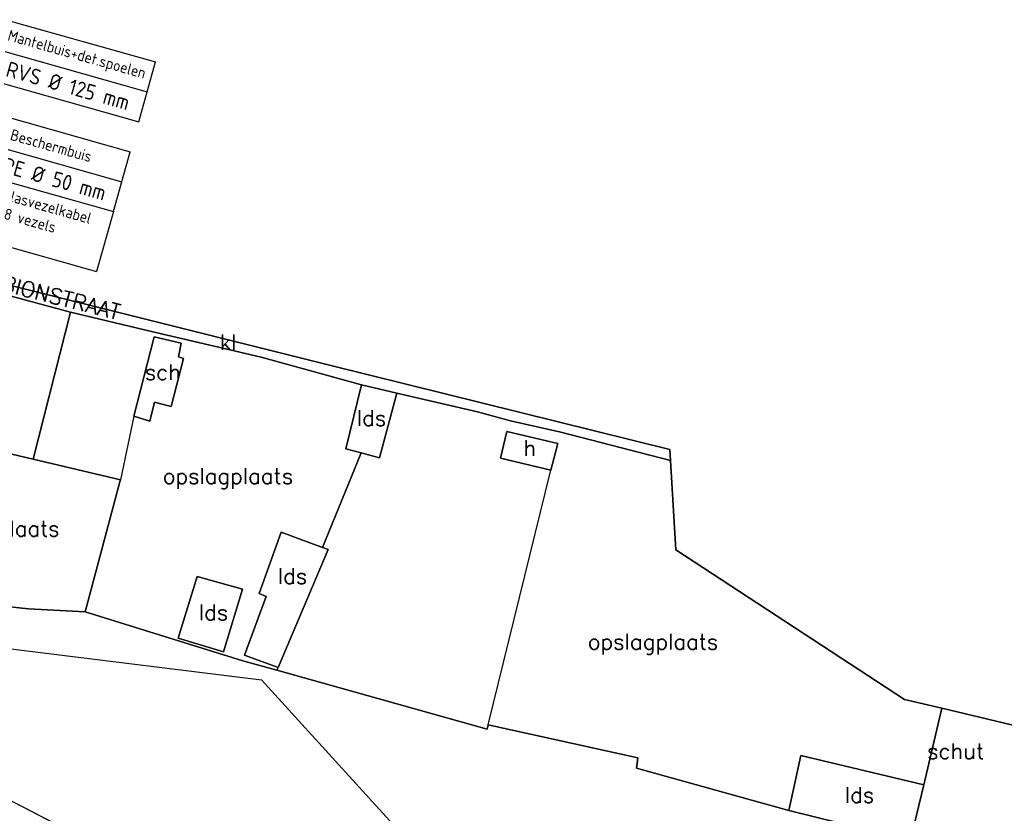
# Model space of a CAD drawing. Header units: millimetres. Extents: x 129727 to 131402, y 399018 to 399724.
# Tile 56 of 60: x 130682 to 130841, y 399352 to 399480. Entities that reach past the tile are written whole.
import ezdxf
from ezdxf.enums import TextEntityAlignment as Align

# ---------------------------------------------------------------- set-up
doc = ezdxf.new("R2010")
doc.units = ezdxf.units.MM
doc.linetypes.add('CENTRE2', pattern=[28.575, 19.05, -3.175, 3.175, -3.175])
for name, color, linetype in [('EWD-EM-NW-KBLVLG', 1, 'Continuous'), ('EWD-LINE18', 1, 'Continuous'), ('EWD-LINE70', 4, 'Continuous'), ('EWD-MB-NW-MBUISVLG', 1, 'Continuous'), ('EWD-TO-NW-VERWIJS', 7, 'Continuous'), ('EWD-TXT18', 7, 'Continuous'), ('EWD-TXT25', 2, 'Continuous'), ('EWD-TXT35', 3, 'Continuous'), ('HTI_grens RWS', 162, 'FENCELINE1'), ('MDI-IN-OPNAMEGRENS', 7, 'Continuous'), ('MDI-VL-BEPLANTING', 7, 'Continuous'), ('MDI-VL-GROND', 7, 'Continuous'), ('MDI-VL-TALUD', 7, 'Continuous'), ('MDI-VL-VERHARDING', 7, 'Continuous'), ('MDI-XX-BEBOUWING', 10, 'Continuous'), ('MDI-XX-GROND', 255, 'Continuous'), ('MDI-XX-RASTER', 255, 'Continuous'), ('MDI-XX-TALUD', 84, 'Continuous'), ('MDI-XX-TEKST25', 12, 'Continuous'), ('MDI-XX-TERREINAFSCH', 253, 'Continuous'), ('MDI-XX-VERHARDING', 30, 'Continuous')]:
    doc.layers.add(name, color=color, linetype=linetype)
doc.styles.add('ISO', font='ISO.SHX')
doc.styles.add('ROMANS25', font='ROMANS.shx', dxfattribs={"height": 2.5})
doc.linetypes.add('FENCELINE1', pattern='A,6.35,-2.54,[133,ltypeshp.shx,S=2.54,R=0,X=-2.54,Y=0],-2.54,25.4', length=36.83)

# ---------------------------------------------------------------- blocks, each defined once
blk = doc.blocks.new('OPM003')
at = {"layer": 'EWD-LINE18'}
for p, q in [((0, 10), (25, 10)), ((0, 10), (0, 0)), ((25, 10), (25, 0)), ((0, 0), (25, 0))]:
    blk.add_line(p, q, dxfattribs=at)
at = {"layer": 'EWD-TXT18', "style": 'ISO'}
for tag, p in [('1', (12.5, 7.95)), ('2', (12.5, 5)), ('3', (12.5, 2.05))]:
    blk.add_attdef(tag, text='', height=1.8, dxfattribs=at).set_placement(p, align=Align.MIDDLE)
blk = doc.blocks.new('MSVL-BO')
at = {"layer": 'EWD-LINE18'}
for p, q in [((0, 0), (0, 10)), ((0, 10), (25, 10)), ((25, 0), (25, 10)), ((0, 5), (25, 5)), ((0, 0), (25, 0))]:
    blk.add_line(p, q, dxfattribs=at)
at = {"layer": 'EWD-TXT18', "style": 'ISO'}
blk.add_attdef('1', text='', height=1.8, dxfattribs=at).set_placement((12.5, 7.5), align=Align.MIDDLE)
at = {"layer": 'EWD-TXT25', "style": 'ISO'}
blk.add_attdef('2', text='', height=2.5, dxfattribs=at).set_placement((12.5, 2.5), align=Align.MIDDLE)
blk = doc.blocks.new('AN001')
at = {"layer": 'EWD-LINE70', "linetype": 'CENTRE2'}
blk.add_line((-125, 0), (125, 0), dxfattribs=at)
at = {"layer": 'EWD-TXT35', "style": 'ISO'}
for tag, p in [('1', (125, 2)), ('2', (125, -5.5))]:
    blk.add_attdef(tag, text='', height=3.5, dxfattribs=at).set_placement(p, align=Align.RIGHT)

msp = doc.modelspace()

# ---------------------------------------------------------------- linework, layer by layer
at = {"layer": 'HTI_grens RWS', "linetype": 'FENCELINE1', "ltscale": 0.2}
msp.add_lwpolyline([(130347.361, 399391.311), (130410.656, 399411.458), (130423.893, 399411.003), (130507.091, 399408.144), (130646.799, 399382.729), (130721.278, 399373.55), (130789.952, 399298.039), (130802.988, 399295.4), (130832.29, 399314.934), (130892.238, 399299.981)], dxfattribs=at)
at = {"layer": 'MDI-IN-OPNAMEGRENS'}
for p, q in [((130732.606, 399423.99), (130668.203, 399440.064)), ((130786.846, 399410.555), (130732.606, 399423.99)), ((130786.953, 399408.757), (130786.846, 399410.555)), ((130787.81, 399394.405), (130786.953, 399408.757)), ((130824.52, 399370.388), (130787.81, 399394.405)), ((130830.538, 399368.96), (130824.52, 399370.388)), ((130851.227, 399364.051), (130830.538, 399368.96))]:
    msp.add_line(p, q, dxfattribs=at)
at = {"layer": 'MDI-VL-BEPLANTING'}
for p, q in [((130675.384, 399385.876), (130683.834, 399384.967)), ((130683.834, 399384.967), (130692.949, 399384.437)), ((130692.949, 399384.437), (130718.262, 399376.606)), ((130754.142, 399316.43), (130626.85, 399381.991)), ((130626.85, 399381.991), (130754.142, 399316.43)), ((130718.262, 399376.606), (130723.695, 399375.081)), ((130723.695, 399375.081), (130757.508, 399365.586)), ((130757.508, 399365.586), (130757.682, 399366.293)), ((130757.682, 399366.293), (130781.685, 399361.008)), ((130781.685, 399361.008), (130781.489, 399359.337)), ((130781.489, 399359.337), (130805.967, 399352.52)), ((130805.967, 399352.52), (130825.443, 399347.772))]:
    msp.add_line(p, q, dxfattribs=at)
at = {"layer": 'MDI-VL-GROND'}
for p, q in [((130675.341, 399436.722), (130690.553, 399432.601)), ((130684.556, 399408.965), (130690.553, 399432.601)), ((130690.553, 399432.601), (130684.556, 399408.965)), ((130690.553, 399432.601), (130703.593, 399429.495)), ((130704.039, 399428.651), (130700.764, 399415.891)), ((130703.593, 399429.495), (130721.184, 399425.391)), ((130708.354, 399427.625), (130704.039, 399428.651)), ((130707.903, 399425.439), (130708.354, 399427.625)), ((130708.748, 399425.159), (130707.903, 399425.439)), ((130721.184, 399425.391), (130737.33, 399420.909)), ((130706.766, 399417.454), (130708.748, 399425.159)), ((130737.33, 399420.909), (130734.82, 399410.639)), ((130740.214, 399409.21), (130742.97, 399419.582)), ((130742.97, 399419.582), (130755.964, 399416.568)), ((130703.344, 399415.118), (130704.066, 399418.147)), ((130704.066, 399418.147), (130706.766, 399417.454)), ((130700.764, 399415.891), (130703.344, 399415.118)), ((130700.764, 399415.891), (130700.764, 399415.891)), ((130755.964, 399416.568), (130761.242, 399415.145)), ((130761.242, 399415.145), (130769.303, 399413.33)), ((130684.556, 399408.965), (130663.561, 399413.862)), ((130663.561, 399413.862), (130684.556, 399408.965)), ((130760.666, 399413.431), (130759.648, 399409.163)), ((130768.835, 399411.5), (130760.666, 399413.431)), ((130769.303, 399413.33), (130786.953, 399408.757)), ((130767.749, 399407.23), (130768.835, 399411.5)), ((130737.234, 399410), (130731.026, 399394.811)), ((130731.026, 399394.811), (130737.234, 399410)), ((130734.82, 399410.639), (130737.234, 399410)), ((130737.234, 399410), (130740.214, 399409.21)), ((130698.59, 399405.693), (130684.556, 399408.965)), ((130684.556, 399408.965), (130698.59, 399405.693)), ((130759.648, 399409.163), (130767.749, 399407.23)), ((130786.953, 399408.757), (130787.81, 399394.405)), ((130767.749, 399407.23), (130767.749, 399407.23)), ((130692.949, 399384.437), (130698.521, 399405.371)), ((130698.521, 399405.371), (130692.949, 399384.437)), ((130698.521, 399405.371), (130698.59, 399405.693)), ((130698.59, 399405.693), (130698.521, 399405.371)), ((130724.411, 399397.246), (130720.865, 399387.416)), ((130731.026, 399394.811), (130724.411, 399397.246)), ((130723.913, 399375.516), (130731.971, 399394.463)), ((130731.971, 399394.463), (130731.026, 399394.811)), ((130787.81, 399394.405), (130824.52, 399370.388)), ((130710.946, 399390.157), (130707.843, 399380.216)), ((130718.202, 399388.079), (130710.946, 399390.157)), ((130710.946, 399390.157), (130710.946, 399390.157)), ((130715.141, 399378.054), (130718.202, 399388.079)), ((130720.865, 399387.416), (130721.98, 399386.916)), ((130683.834, 399384.967), (130675.384, 399385.876)), ((130721.98, 399386.916), (130718.529, 399377.496)), ((130692.949, 399384.437), (130683.834, 399384.967)), ((130718.262, 399376.606), (130692.949, 399384.437)), ((130692.949, 399384.437), (130692.949, 399384.437)), ((130707.843, 399380.216), (130715.141, 399378.054)), ((130723.695, 399375.081), (130718.262, 399376.606)), ((130718.529, 399377.496), (130723.913, 399375.516)), ((130723.913, 399375.516), (130723.695, 399375.081)), ((130723.695, 399375.081), (130723.913, 399375.516)), ((130757.508, 399365.586), (130723.695, 399375.081)), ((130824.52, 399370.388), (130830.538, 399368.96)), ((130830.538, 399368.96), (130827.632, 399356.655)), ((130827.632, 399356.655), (130830.538, 399368.96)), ((130830.538, 399368.96), (130851.227, 399364.051)), ((130757.682, 399366.293), (130757.508, 399365.586)), ((130781.685, 399361.008), (130757.682, 399366.293)), ((130781.489, 399359.337), (130781.685, 399361.008)), ((130807.86, 399361.392), (130805.967, 399352.52)), ((130827.632, 399356.655), (130807.86, 399361.392)), ((130805.967, 399352.52), (130781.489, 399359.337)), ((130781.489, 399359.337), (130781.489, 399359.337)), ((130825.443, 399347.772), (130827.632, 399356.655))]:
    msp.add_line(p, q, dxfattribs=at)
at = {"layer": 'MDI-VL-TALUD'}
msp.add_line((130626.85, 399381.991), (130754.142, 399316.43), dxfattribs=at)
at = {"layer": 'MDI-VL-VERHARDING'}
for p, q in [((130668.203, 399440.064), (130732.606, 399423.99)), ((130690.553, 399432.601), (130675.341, 399436.722)), ((130703.593, 399429.495), (130690.553, 399432.601)), ((130721.184, 399425.391), (130703.593, 399429.495)), ((130737.33, 399420.909), (130721.184, 399425.391)), ((130732.606, 399423.99), (130786.846, 399410.555)), ((130742.97, 399419.582), (130737.33, 399420.909)), ((130755.964, 399416.568), (130742.97, 399419.582)), ((130761.242, 399415.145), (130755.964, 399416.568)), ((130769.303, 399413.33), (130761.242, 399415.145)), ((130786.953, 399408.757), (130769.303, 399413.33)), ((130786.846, 399410.555), (130786.953, 399408.757))]:
    msp.add_line(p, q, dxfattribs=at)
at = {"layer": 'MDI-XX-BEBOUWING'}
for p, q in [((130700.764, 399415.891), (130704.039, 399428.651)), ((130704.039, 399428.651), (130708.354, 399427.625)), ((130708.354, 399427.625), (130707.903, 399425.439)), ((130707.903, 399425.439), (130708.748, 399425.159)), ((130708.748, 399425.159), (130706.766, 399417.454)), ((130734.82, 399410.639), (130737.33, 399420.909)), ((130737.33, 399420.909), (130742.97, 399419.582)), ((130742.97, 399419.582), (130740.214, 399409.21)), ((130742.97, 399419.582), (130742.97, 399419.582)), ((130704.066, 399418.147), (130703.344, 399415.118)), ((130706.766, 399417.454), (130704.066, 399418.147)), ((130703.344, 399415.118), (130700.764, 399415.891)), ((130700.764, 399415.891), (130700.764, 399415.891)), ((130759.648, 399409.163), (130760.666, 399413.431)), ((130760.666, 399413.431), (130768.835, 399411.5)), ((130768.835, 399411.5), (130767.749, 399407.23)), ((130737.234, 399410), (130734.82, 399410.639)), ((130740.214, 399409.21), (130737.234, 399410)), ((130767.749, 399407.23), (130759.648, 399409.163)), ((130767.749, 399407.23), (130767.749, 399407.23)), ((130720.865, 399387.416), (130724.411, 399397.246)), ((130724.411, 399397.246), (130731.026, 399394.811)), ((130731.971, 399394.463), (130723.913, 399375.516)), ((130731.026, 399394.811), (130731.971, 399394.463)), ((130707.843, 399380.216), (130710.946, 399390.157)), ((130710.946, 399390.157), (130718.202, 399388.079)), ((130710.946, 399390.157), (130710.946, 399390.157)), ((130718.202, 399388.079), (130715.141, 399378.054)), ((130721.98, 399386.916), (130720.865, 399387.416)), ((130718.529, 399377.496), (130721.98, 399386.916)), ((130715.141, 399378.054), (130707.843, 399380.216)), ((130723.913, 399375.516), (130718.529, 399377.496)), ((130723.913, 399375.516), (130723.913, 399375.516)), ((130805.967, 399352.52), (130807.86, 399361.392)), ((130807.86, 399361.392), (130827.632, 399356.655)), ((130827.632, 399356.655), (130825.443, 399347.772)), ((130825.443, 399347.772), (130805.967, 399352.52)), ((130805.967, 399352.52), (130805.967, 399352.52))]:
    msp.add_line(p, q, dxfattribs=at)
at = {"layer": 'MDI-XX-RASTER'}
for p, q in [((130690.553, 399432.601), (130675.341, 399436.722)), ((130690.553, 399432.601), (130684.556, 399408.965)), ((130703.593, 399429.495), (130690.553, 399432.601)), ((130721.184, 399425.391), (130703.593, 399429.495)), ((130737.33, 399420.909), (130721.184, 399425.391)), ((130755.964, 399416.568), (130742.97, 399419.582)), ((130700.764, 399415.891), (130698.59, 399405.693)), ((130761.242, 399415.145), (130755.964, 399416.568)), ((130769.303, 399413.33), (130761.242, 399415.145)), ((130684.556, 399408.965), (130663.561, 399413.862)), ((130786.953, 399408.757), (130769.303, 399413.33)), ((130731.026, 399394.811), (130737.234, 399410)), ((130698.59, 399405.693), (130684.556, 399408.965)), ((130757.682, 399366.293), (130767.749, 399407.23)), ((130698.521, 399405.371), (130692.949, 399384.437)), ((130698.59, 399405.693), (130698.521, 399405.371)), ((130723.913, 399375.516), (130723.695, 399375.081)), ((130827.632, 399356.655), (130830.538, 399368.96)), ((130757.508, 399365.586), (130757.682, 399366.293)), ((130781.685, 399361.008), (130757.682, 399366.293)), ((130781.489, 399359.337), (130781.685, 399361.008))]:
    msp.add_line(p, q, dxfattribs=at)
at = {"layer": 'MDI-XX-TALUD'}
msp.add_line((130754.142, 399316.43), (130626.85, 399381.991), dxfattribs=at)
at = {"layer": 'MDI-XX-TERREINAFSCH'}
for p, q in [((130683.834, 399384.967), (130675.384, 399385.876)), ((130692.949, 399384.437), (130683.834, 399384.967)), ((130692.949, 399384.437), (130718.262, 399376.606)), ((130718.262, 399376.606), (130723.695, 399375.081)), ((130723.695, 399375.081), (130757.508, 399365.586)), ((130805.967, 399352.52), (130781.489, 399359.337))]:
    msp.add_line(p, q, dxfattribs=at)

# ---------------------------------------------------------------- block references
at = {"layer": 'EWD-EM-NW-KBLVLG', "color": 8, "rotation": 344.2703474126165}
for name, p, values in [('MSVL-BO', (130673.409, 399455.533), {'1': 'Beschermbuis', '2': 'HDPE %%c 50 mm'}), ('OPM003', (130670.698, 399445.908), {'1': 'SM-Glasvezelkabel', '2': '8 vezels'})]:
    msp.add_blockref(name, p, dxfattribs=at).add_auto_attribs(values)
at = {"layer": 'EWD-MB-NW-MBUISVLG', "color": 8, "rotation": 344.2703474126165}
msp.add_blockref('MSVL-BO', (130677.475, 399469.971), dxfattribs=at).add_auto_attribs({'1': 'Mantelbuis+det.spoelen', '2': 'RVS %%c 125 mm'})
at = {"layer": 'EWD-TO-NW-VERWIJS', "rotation": 76.78517152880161}
msp.add_blockref('AN001', (130835.564, 399238.039), dxfattribs=at).add_auto_attribs({'1': 'NBDW200349039', '2': 'NBDW200349040'})

# ---------------------------------------------------------------- texts
at = {"layer": 'MDI-XX-BEBOUWING', "style": 'ROMANS25'}
for s, p in [('sch', (130705.416, 399422.967)), ('lds', (130738.94, 399415.602)), ('h', (130764.336, 399410.777)), ('lds', (130726.241, 399390.205)), ('lds', (130713.543, 399384.364)), ('lds', (130817.314, 399355.052))]:
    msp.add_text(s, height=2.5, dxfattribs=at).set_placement(p, align=Align.MIDDLE_CENTER)
at = {"layer": 'MDI-XX-GROND', "style": 'ROMANS25'}
for p in [(130715.867, 399406.29), (130678.36, 399397.841), (130784.133, 399379.674)]:
    msp.add_text('opslagplaats', height=2.5, dxfattribs=at).set_placement(p, align=Align.MIDDLE_CENTER)
at = {"layer": 'MDI-XX-RASTER', "style": 'ROMANS25'}
msp.add_text('schut', height=2.5, dxfattribs=at).set_placement((130832.741, 399362.083), align=Align.MIDDLE_CENTER)
at = {"layer": 'MDI-XX-TEKST25', "style": 'ROMANS25'}
msp.add_text('ALBIONSTRAAT', height=2.5, rotation=345.74269, dxfattribs=at).set_placement((130687.25, 399435.39), align=Align.MIDDLE_CENTER)
at = {"layer": 'MDI-XX-VERHARDING', "style": 'ROMANS25'}
msp.add_text('kl', height=2.5, dxfattribs=at).set_placement((130715.896, 399427.784), align=Align.MIDDLE_CENTER)

doc.saveas('drawing.dxf')
